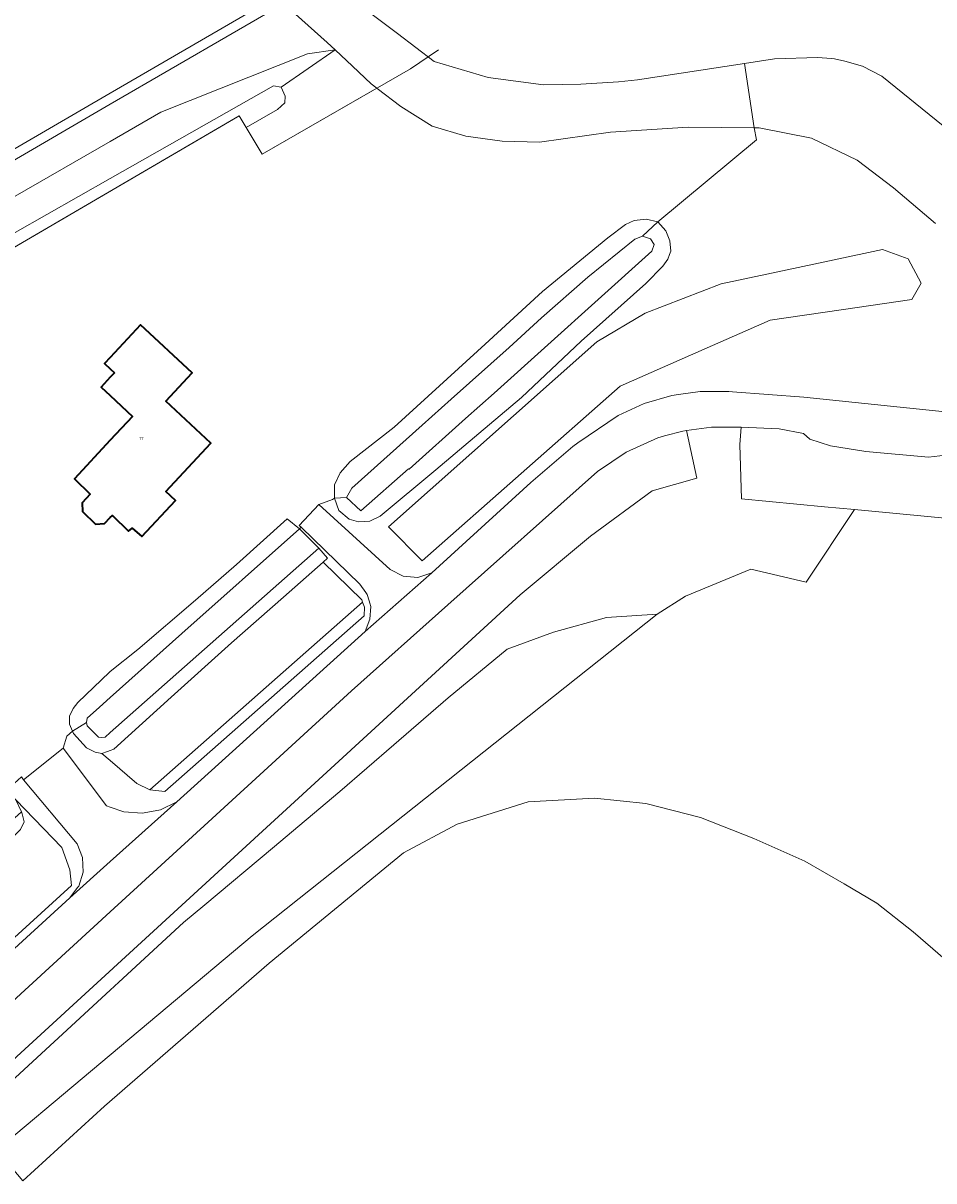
# Model space of a CAD drawing. Header units: metres. Extents: x 73718 to 76933, y 443658 to 446696.
# Tile 140 of 153: x 76033 to 76137, y 445560 to 445691. Entities that reach past the tile are written whole.
import ezdxf
from ezdxf.enums import TextEntityAlignment as Align

# ---------------------------------------------------------------- set-up
doc = ezdxf.new("R2010")
doc.units = ezdxf.units.M
for name, color, linetype, lineweight in [('B-WE-GR-BEPLANTING_CULTUUR_BODEMBEDEKKER-GV', 90, 'Continuous', 18), ('B-WE-GR-BEPLANTING_CULTUUR_BOSPLANTSOEN-GV', 90, 'Continuous', 18), ('B-WE-GR-GROENVOORZIENING-GV', 80, 'Continuous', 18), ('B-WE-GR-STRUIK-GV', 90, 'Continuous', 13), ('B-WE-IE-TERREINAFSCHEIDING_KUNSTMATIG_HEKWERK-G', 20, 'IE-TERREINAFSCHEIDING_KUNSTMATIG-SO', 18), ('B-WE-KW-KUNSTWERK_GELUIDSWERING_SCHERM-G', 170, 'Continuous', 18), ('B-WE-OG-BEBOUWING-GV', 7, 'Continuous', 35), ('B-WE-OG-BEBOUWING-T18', 10, 'Continuous', 18), ('B-WE-OG-TERREIN_BEGROEID-GV', 7, 'Continuous', 18), ('B-WE-OG-TERREIN_ERF-GV', 7, 'Continuous', 18), ('B-WE-OG-TERREIN_OEVER-GV', 7, 'Continuous', 18), ('B-WE-OG-TERREIN_ONBEGROEID_ZAND-GV', 7, 'Continuous', 18), ('B-WE-OG-WATER_SLOOT-GV', 120, 'Continuous', 18), ('B-WE-OG-WEG-GV', 7, 'Continuous', 18), ('B-WE-VH-GESLOTENVERHARDING_ASFALT-GV', 10, 'Continuous', 18), ('B-WE-VH-HALFVERHARDING_SCHELP-GV', 130, 'Continuous', 18), ('B-WE-VH-OPENVERHARDING_TEGEL-GV', 30, 'Continuous', 18)]:
    doc.layers.add(name, color=color, linetype=linetype, lineweight=lineweight)
doc.styles.add('NLCS-ISO-M200-T18', font='NLCS-ISO.ttf', dxfattribs={"height": 0.36})
doc.linetypes.add('IE-TERREINAFSCHEIDING_KUNSTMATIG-SO', pattern='A,4,[82,NLCS.SHX,S=0.75,R=90,X=0,Y=0],4,-2', length=10)

msp = doc.modelspace()

# ---------------------------------------------------------------- linework, layer by layer
at = {"layer": 'B-WE-GR-BEPLANTING_CULTUUR_BODEMBEDEKKER-GV', "flags": 128}
msp.add_lwpolyline([(76062.626, 445683.874), (76068.746, 445688.133), (76065.603, 445687.664), (76048.964, 445681.036), (76043.224, 445677.736), (76000, 445652.886), (75985.774, 445644.707), (75960.944, 445622.149), (75963.139, 445619.946), (75987.682, 445642.022), (76000, 445649.005), (76043.224, 445673.511), (76061.769, 445684.025)], close=True, dxfattribs=at)
at = {"layer": 'B-WE-GR-BEPLANTING_CULTUUR_BOSPLANTSOEN-GV', "flags": 128}
for points in [[(76078.631, 445630.101), (76101.137, 445649.924), (76108.171, 445653.027), (76118.165, 445657.436), (76126.199, 445658.612), (76134.233, 445659.788), (76135.311, 445661.649), (76133.841, 445664.393), (76130.916, 445665.47), (76125.415, 445664.295), (76117.771, 445662.661), (76112.58, 445661.551), (76103.958, 445658.22), (76098.472, 445654.987), (76074.81, 445633.971)], [(76032.479, 445602.982), (76033.119, 445601.625), (76033.225, 445601.4), (76033.441, 445600.464), (76033.009, 445599.6), (76029.194, 445595.784), (76025.393, 445591.912), (76023.079, 445589.554), (76021.554, 445588), (76017.632, 445584.562), (76013.671, 445581.089), (76009.081, 445576.77), (76008.624, 445576.625), (76012.056, 445573.864), (76015.951, 445572.443), (76038.818, 445593.229), (76038.623, 445595.042), (76037.735, 445597.578)]]:
    msp.add_lwpolyline(points, close=True, dxfattribs=at)
msp.add_lwpolyline([(76139.334, 445642.245), (76136.134, 445641.881), (76129.017, 445642.519), (76124.998, 445643.158), (76122.652, 445643.936), (76121.927, 445644.586), (76119.16, 445645.085), (76114.86, 445645.303), (76114.724, 445643.317), (76114.892, 445637.153), (76124.337, 445636.252), (76127.737, 445635.928), (76145.135, 445634.268)], dxfattribs=at)
at = {"layer": 'B-WE-GR-GROENVOORZIENING-GV', "flags": 128}
for points in [[(76063.977, 445694.038), (76043.224, 445681.954), (76019.626, 445668.213)], [(76000, 445652.886), (76043.224, 445677.736), (76048.964, 445681.036), (76065.603, 445687.664), (76068.746, 445688.133), (76067.856, 445688.972), (76063.536, 445692.812)]]:
    msp.add_lwpolyline(points, dxfattribs=at)
for points in [[(76073.502, 445683.764), (76072.847, 445684.269), (76070.711, 445686.281), (76068.746, 445688.133), (76062.626, 445683.874), (76063.07, 445682.865), (76063.031, 445682.12), (76062.209, 445681.34), (76058.654, 445679.301), (76060.47, 445676.27)], [(75964.384, 445618.329), (75964.467, 445618.686), (75988.47, 445640.11), (76057.849, 445680.646), (76058.654, 445679.301), (76062.209, 445681.34), (76063.031, 445682.12), (76063.07, 445682.865), (76062.626, 445683.874), (76061.769, 445684.025), (76043.224, 445673.511), (76000, 445649.005), (75987.682, 445642.022), (75963.139, 445619.946)]]:
    msp.add_lwpolyline(points, close=True, dxfattribs=at)
at = {"layer": 'B-WE-GR-STRUIK-GV', "flags": 128}
msp.add_lwpolyline([(76072.092, 445624.833), (76071.874, 445625.409), (76047.72, 445604.124), (76049.421, 445603.912), (76072.066, 445623.868)], close=True, dxfattribs=at)
at = {"layer": 'B-WE-IE-TERREINAFSCHEIDING_KUNSTMATIG_HEKWERK-G', "flags": 128}
msp.add_lwpolyline([(76057.96, 445680.46), (76060.47, 445676.27), (76077.32, 445685.96), (76080.5, 445688.14)], dxfattribs=at)
at = {"layer": 'B-WE-KW-KUNSTWERK_GELUIDSWERING_SCHERM-G', "flags": 128}
msp.add_lwpolyline([(75964.467, 445618.686), (75988.47, 445640.11), (76057.65, 445680.53)], dxfattribs=at)
at = {"layer": 'B-WE-OG-BEBOUWING-GV', "flags": 128}
msp.add_lwpolyline([(76043.7, 445651.468), (76043.224, 445650.956), (76042.18, 445649.836), (76043.224, 445648.864), (76045.751, 445646.51), (76043.224, 445643.796), (76039.154, 445639.427), (76040.927, 445637.696), (76040.024, 445636.69), (76040.064, 445635.712), (76041.553, 445634.276), (76042.544, 445634.334), (76043.224, 445635.02), (76043.456, 445635.254), (76045.3, 445633.464), (76045.718, 445633.802), (76046.818, 445632.879), (76050.615, 445636.955), (76049.517, 445637.977), (76054.627, 445643.467), (76049.518, 445648.223), (76052.523, 445651.451), (76046.668, 445656.902), (76043.224, 445653.202), (76042.58, 445652.511), (76043.224, 445651.912)], close=True, dxfattribs=at)
at = {"layer": 'B-WE-OG-TERREIN_BEGROEID-GV', "flags": 128}
for points in [[(76029.477, 445568.709), (76036.832, 445575.484), (76043.224, 445581.372), (76044.187, 445582.26), (76051.542, 445589.035), (76053.969, 445591.068), (76061.634, 445597.491), (76069.299, 445603.913), (76075.412, 445609.214), (76081.586, 445614.568), (76088.289, 445620.087), (76093.537, 445622.007), (76099.552, 445623.67), (76105.311, 445624.055), (76108.553, 445626.113), (76115.964, 445629.171), (76122.23, 445627.694), (76127.737, 445635.928), (76124.337, 445636.252), (76114.892, 445637.153), (76114.724, 445643.317), (76114.86, 445645.303), (76111.507, 445645.281), (76108.654, 445644.896), (76109.831, 445639.499), (76104.753, 445638.069), (76097.745, 445632.92), (76089.766, 445626.239), (76024.335, 445566.246)], [(76030.345, 445563.221), (76059.33, 445587.534), (76105.311, 445624.055), (76099.552, 445623.67), (76093.537, 445622.007), (76088.289, 445620.087), (76081.586, 445614.568), (76075.412, 445609.214), (76069.299, 445603.913), (76061.634, 445597.491), (76053.969, 445591.068), (76051.542, 445589.035), (76044.187, 445582.26), (76043.224, 445581.372), (76036.832, 445575.484), (76029.477, 445568.709)]]:
    msp.add_lwpolyline(points, dxfattribs=at)
at = {"layer": 'B-WE-OG-TERREIN_ERF-GV', "flags": 128}
msp.add_lwpolyline([(76033.142, 445605.604), (76033.364, 445605.26), (76037.861, 445608.831), (76038.294, 445610.2), (76038.918, 445610.756), (76038.581, 445611.568), (76038.603, 445612.464), (76038.994, 445613.36), (76039.545, 445614.013), (76043.117, 445617.453), (76043.224, 445617.538), (76046.356, 445620.045), (76052.889, 445625.66), (76057.539, 445629.689), (76063.31, 445634.893), (76064.707, 445633.759), (76064.891, 445633.923), (76064.667, 445634.141), (76066.903, 445636.501), (76068.436, 445637.084), (76068.672, 445637.21), (76068.672, 445638.722), (76069.32, 445640.09), (76070.472, 445641.386), (76075.439, 445645.273), (76080.596, 445649.965), (76085.806, 445654.704), (76092.285, 445660.679), (76099.7, 445666.799), (76101.716, 445668.31), (76102.724, 445668.742), (76104.087, 445668.885), (76105.387, 445668.598), (76116.597, 445677.913), (76116.329, 445679.282), (76108.843, 445679.341), (76100.012, 445678.797), (76091.949, 445677.646), (76087.726, 445677.742), (76083.598, 445678.318), (76079.758, 445679.469), (76076.207, 445681.677), (76073.542, 445683.733), (76073.502, 445683.764), (76060.47, 445676.27), (76058.654, 445679.301), (76057.849, 445680.646), (75988.47, 445640.11)], dxfattribs=at)
msp.add_lwpolyline([(76043.7, 445651.468), (76043.224, 445651.912), (76042.58, 445652.511), (76043.224, 445653.202), (76046.668, 445656.902), (76052.523, 445651.451), (76049.518, 445648.223), (76054.627, 445643.467), (76049.517, 445637.977), (76050.615, 445636.955), (76046.818, 445632.879), (76045.718, 445633.802), (76045.3, 445633.464), (76043.456, 445635.254), (76043.224, 445635.02), (76042.544, 445634.334), (76041.553, 445634.276), (76040.064, 445635.712), (76040.024, 445636.69), (76040.927, 445637.696), (76039.154, 445639.427), (76043.224, 445643.796), (76045.751, 445646.51), (76043.224, 445648.864), (76042.18, 445649.836), (76043.224, 445650.956)], close=True, dxfattribs=at)
at = {"layer": 'B-WE-OG-TERREIN_OEVER-GV', "flags": 128}
for points in [[(76063.536, 445692.812), (76067.856, 445688.972), (76068.746, 445688.133), (76070.711, 445686.281), (76072.847, 445684.269), (76073.502, 445683.764), (76073.542, 445683.733), (76076.207, 445681.677), (76079.758, 445679.469), (76083.598, 445678.318), (76087.726, 445677.742), (76091.949, 445677.646), (76100.012, 445678.797), (76108.843, 445679.341), (76116.329, 445679.282), (76115.221, 445686.577), (76103.099, 445684.735), (76100.917, 445684.486), (76096.648, 445684.242), (76092.431, 445684.137), (76086.119, 445684.989), (76080.008, 445686.792), (76075.826, 445689.966), (76070.241, 445694.205)], [(76137.808, 445679.519), (76130.818, 445685.146), (76128.648, 445686.283), (76126.633, 445686.851), (76125.458, 445687.094), (76125.135, 445687.161), (76123.533, 445687.264), (76118.625, 445687.094), (76115.221, 445686.577), (76116.329, 445679.282), (76116.906, 445679.277), (76122.857, 445678.093), (76128.041, 445675.598), (76132.168, 445672.462), (76136.943, 445668.41)]]:
    msp.add_lwpolyline(points, dxfattribs=at)
for points in [[(76068.672, 445637.21), (76070.046, 445637.289), (76070.632, 445638.374), (76078.634, 445645.511), (76081.939, 445648.46), (76088.531, 445654.34), (76092.201, 445657.694), (76097.461, 445662.315), (76102.769, 445666.632), (76103.667, 445666.981), (76105.387, 445668.598), (76104.087, 445668.885), (76102.724, 445668.742), (76101.716, 445668.31), (76099.7, 445666.799), (76092.285, 445660.679), (76085.806, 445654.704), (76080.596, 445649.965), (76075.439, 445645.273), (76070.472, 445641.386), (76069.32, 445640.09), (76068.672, 445638.722)], [(76105.387, 445668.598), (76103.667, 445666.981), (76104.565, 445666.682), (76104.994, 445666.033), (76104.715, 445665.265), (76086.794, 445649.163), (76083.561, 445646.258), (76077.177, 445640.523), (76077.068, 445640.555), (76071.677, 445635.784), (76070.046, 445637.289), (76068.672, 445637.21), (76069.176, 445635.842), (76070.328, 445634.834), (76071.408, 445634.547), (76072.703, 445634.618), (76073.855, 445635.194), (76080.19, 445640.45), (76085.074, 445644.574), (76089.909, 445648.657), (76096.676, 445655.064), (76104.02, 445661.615), (76105.963, 445663.559), (76106.54, 445664.358), (76106.733, 445664.875), (76106.883, 445665.275), (76106.755, 445666.439), (76106.323, 445667.59)], [(76038.918, 445610.756), (76040.509, 445611.75), (76040.584, 445612.242), (76042.001, 445613.506), (76043.224, 445614.597), (76051.346, 445621.842), (76064.707, 445633.759), (76063.31, 445634.893), (76057.539, 445629.689), (76052.889, 445625.66), (76046.356, 445620.045), (76043.224, 445617.538), (76043.117, 445617.453), (76039.545, 445614.013), (76038.994, 445613.36), (76038.603, 445612.464), (76038.581, 445611.568)], [(76042.278, 445608.242), (76042.891, 445608.465), (76043.224, 445608.586), (76043.614, 445608.728), (76050.136, 445614.645), (76056.993, 445620.801), (76062.878, 445625.984), (76067.407, 445629.978), (76067.899, 445630.412), (76066.904, 445631.547), (76066.898, 445631.554), (76043.224, 445610.601), (76042.642, 445610.086), (76042.194, 445610.065), (76041.883, 445610.091), (76040.587, 445611.387), (76040.509, 445611.75), (76038.918, 445610.756), (76039.028, 445610.49), (76040.525, 445608.868), (76041.488, 445608.394)], [(76005.225, 445576.014), (76006.706, 445576.014), (76008.624, 445576.625), (76009.081, 445576.77), (76013.671, 445581.089), (76017.632, 445584.562), (76021.554, 445588), (76023.079, 445589.554), (76025.393, 445591.912), (76029.194, 445595.784), (76033.009, 445599.6), (76033.441, 445600.464), (76033.225, 445601.4), (76033.119, 445601.625), (76031.666, 445600.291), (76024.089, 445593.332), (76019.537, 445589.152), (76017.273, 445587.283), (76016.138, 445586.317), (76010.315, 445581.361), (76006.52, 445578.042), (76004.16, 445576.142), (76004.6, 445576.014)]]:
    msp.add_lwpolyline(points, close=True, dxfattribs=at)
at = {"layer": 'B-WE-OG-TERREIN_ONBEGROEID_ZAND-GV', "flags": 128}
msp.add_lwpolyline([(76145.135, 445634.268), (76127.737, 445635.928), (76122.23, 445627.694), (76115.964, 445629.171), (76108.553, 445626.113), (76105.311, 445624.055), (76059.33, 445587.534), (76030.345, 445563.221), (76032.07, 445561.164), (76033.286, 445559.714), (76042.572, 445568.18), (76061.259, 445584.441), (76076.51, 445596.961), (76082.607, 445600.227), (76090.671, 445602.747), (76098.199, 445603.151), (76104.023, 445602.573), (76110.236, 445600.973), (76116.298, 445598.567), (76122.092, 445596.008), (76126.54, 445593.445), (76130.263, 445591.253), (76134.408, 445587.977), (76138.018, 445584.832)], dxfattribs=at)
at = {"layer": 'B-WE-OG-WATER_SLOOT-GV', "flags": 128}
for points in [[(76070.241, 445694.205), (76075.826, 445689.966), (76080.008, 445686.792), (76086.119, 445684.989), (76092.431, 445684.137), (76096.648, 445684.242), (76100.917, 445684.486), (76103.099, 445684.735), (76115.221, 445686.577), (76118.625, 445687.094), (76123.533, 445687.264), (76125.135, 445687.161), (76125.458, 445687.094), (76126.633, 445686.851), (76128.648, 445686.283), (76130.818, 445685.146), (76137.808, 445679.519)], [(76138.018, 445584.832), (76134.408, 445587.977), (76130.263, 445591.253), (76126.54, 445593.445), (76122.092, 445596.008), (76116.298, 445598.567), (76110.236, 445600.973), (76104.023, 445602.573), (76098.199, 445603.151), (76090.671, 445602.747), (76082.607, 445600.227), (76076.51, 445596.961), (76061.259, 445584.441), (76042.572, 445568.18), (76033.286, 445559.714)]]:
    msp.add_lwpolyline(points, dxfattribs=at)
for points in [[(76081.939, 445648.46), (76078.634, 445645.511), (76070.632, 445638.374), (76070.046, 445637.289), (76071.677, 445635.784), (76077.068, 445640.555), (76077.177, 445640.523), (76083.561, 445646.258), (76086.794, 445649.163), (76104.715, 445665.265), (76104.994, 445666.033), (76104.565, 445666.682), (76103.667, 445666.981), (76102.769, 445666.632), (76097.461, 445662.315), (76092.201, 445657.694), (76088.531, 445654.34)], [(76064.707, 445633.759), (76051.346, 445621.842), (76043.224, 445614.597), (76042.001, 445613.506), (76040.584, 445612.242), (76040.509, 445611.75), (76040.587, 445611.387), (76041.883, 445610.091), (76042.194, 445610.065), (76042.642, 445610.086), (76043.224, 445610.601), (76066.898, 445631.554)]]:
    msp.add_lwpolyline(points, close=True, dxfattribs=at)
at = {"layer": 'B-WE-OG-WEG-GV', "flags": 128}
for points in [[(76136.943, 445668.41), (76132.168, 445672.462), (76128.041, 445675.598), (76122.857, 445678.093), (76116.906, 445679.277), (76116.329, 445679.282), (76116.597, 445677.913), (76105.387, 445668.598), (76106.323, 445667.59), (76106.755, 445666.439), (76106.883, 445665.275), (76106.733, 445664.875), (76106.54, 445664.358), (76105.963, 445663.559), (76104.02, 445661.615), (76096.676, 445655.064), (76089.909, 445648.657), (76085.074, 445644.574), (76080.19, 445640.45), (76073.855, 445635.194), (76072.703, 445634.618), (76071.408, 445634.547), (76070.328, 445634.834), (76069.176, 445635.842), (76068.672, 445637.21), (76068.436, 445637.084), (76066.903, 445636.501), (76075.016, 445629.141), (76076.492, 445628.368), (76078.152, 445628.227), (76079.737, 445628.742), (76090.968, 445639.012), (76095.726, 445643.083), (76096.32, 445643.49), (76100.892, 445646.618), (76103.854, 445647.971), (76106.978, 445648.887), (76107.751, 445648.997), (76110.202, 445649.347), (76113.457, 445649.341), (76113.887, 445649.308), (76121.968, 445648.68), (76139.827, 445646.82)], [(76015.348, 445570.814), (76015.8, 445571.134), (76016.661, 445571.829), (76017.298, 445572.342), (76018.354, 445573.307), (76033.25, 445586.911), (76038.638, 445591.832), (76039.51, 445593.01), (76039.632, 445593.175), (76040.125, 445594.771), (76040.061, 445596.441), (76039.447, 445597.994), (76033.364, 445605.26), (76033.142, 445605.604), (76031.477, 445604.075), (76032.479, 445602.982), (76037.735, 445597.578), (76038.623, 445595.042), (76038.818, 445593.229), (76015.951, 445572.443), (76012.056, 445573.864), (76008.624, 445576.625)]]:
    msp.add_lwpolyline(points, dxfattribs=at)
for points in [[(76078.631, 445630.101), (76074.81, 445633.971), (76098.472, 445654.987), (76103.958, 445658.22), (76112.58, 445661.551), (76117.771, 445662.661), (76125.415, 445664.295), (76130.916, 445665.47), (76133.841, 445664.393), (76135.311, 445661.649), (76134.233, 445659.788), (76126.199, 445658.612), (76118.165, 445657.436), (76108.171, 445653.027), (76101.137, 445649.924)], [(76049.421, 445603.912), (76047.72, 445604.124), (76046.238, 445604.833), (76043.224, 445607.428), (76042.278, 445608.242), (76041.488, 445608.394), (76040.525, 445608.868), (76039.028, 445610.49), (76038.918, 445610.756), (76038.294, 445610.2), (76037.861, 445608.831), (76042.801, 445602.291), (76043.224, 445602.143), (76044.771, 445601.599), (76046.853, 445601.444), (76047.062, 445601.484), (76048.904, 445601.837), (76050.782, 445602.75), (76055.521, 445607.042), (76072.149, 445622.104), (76072.69, 445623.481), (76072.798, 445624.923), (76072.689, 445625.286), (76072.602, 445625.576), (76072.385, 445626.3), (76072.238, 445626.502), (76071.54, 445627.463), (76064.891, 445633.923), (76064.707, 445633.759), (76066.898, 445631.554), (76066.904, 445631.547), (76067.899, 445630.412), (76067.407, 445629.978), (76071.767, 445625.691), (76071.874, 445625.409), (76072.092, 445624.833), (76072.066, 445623.868)], [(76071.874, 445625.409), (76071.767, 445625.691), (76067.407, 445629.978), (76062.878, 445625.984), (76056.993, 445620.801), (76050.136, 445614.645), (76043.614, 445608.728), (76043.224, 445608.586), (76042.891, 445608.465), (76042.278, 445608.242), (76043.224, 445607.428), (76046.238, 445604.833), (76047.72, 445604.124)]]:
    msp.add_lwpolyline(points, close=True, dxfattribs=at)
at = {"layer": 'B-WE-VH-GESLOTENVERHARDING_ASFALT-GV', "flags": 128}
for points in [[(76031.761, 445693.321), (76031.196, 445690.859), (76030.345, 445688.5), (76029.236, 445686.291), (76027.904, 445684.27), (76026.393, 445682.464), (76024.748, 445680.891), (76000, 445666.527), (75977.52, 445653.478), (75981.935, 445644.395), (75984.945, 445646.484), (75998.032, 445654.871), (76000, 445656.169), (76011.129, 445663.514), (76019.059, 445669.155), (76043.224, 445683.225), (76063.239, 445694.879)], [(76139.827, 445646.82), (76121.968, 445648.68), (76113.887, 445649.308), (76113.457, 445649.341), (76110.202, 445649.347), (76107.751, 445648.997), (76106.978, 445648.887), (76103.854, 445647.971), (76100.892, 445646.618), (76096.32, 445643.49), (76095.726, 445643.083), (76090.968, 445639.012), (76079.737, 445628.742), (76072.149, 445622.104), (76055.521, 445607.042), (76050.782, 445602.75), (76043.224, 445595.955), (76038.638, 445591.832), (76033.25, 445586.911)], [(76021.003, 445569.879), (76043.224, 445590.253), (76054.344, 445600.45), (76070.596, 445615.351), (76081.563, 445625.125), (76098.546, 445640.26), (76101.815, 445642.462), (76105.388, 445644.081), (76106.15, 445644.286), (76108.25, 445644.841), (76108.654, 445644.896), (76111.507, 445645.281), (76114.86, 445645.303), (76119.16, 445645.085), (76121.927, 445644.586), (76122.652, 445643.936), (76124.998, 445643.158), (76129.017, 445642.519), (76136.134, 445641.881), (76139.334, 445642.245)]]:
    msp.add_lwpolyline(points, dxfattribs=at)
for points in [[(76064.891, 445633.923), (76071.54, 445627.463), (76072.238, 445626.502), (76072.385, 445626.3), (76072.602, 445625.576), (76072.689, 445625.286), (76072.798, 445624.923), (76072.69, 445623.481), (76072.149, 445622.104), (76079.737, 445628.742), (76078.152, 445628.227), (76076.492, 445628.368), (76075.016, 445629.141), (76066.903, 445636.501), (76064.667, 445634.141)], [(76050.782, 445602.75), (76048.904, 445601.837), (76047.062, 445601.484), (76046.853, 445601.444), (76044.771, 445601.599), (76043.224, 445602.143), (76042.801, 445602.291), (76037.861, 445608.831), (76033.364, 445605.26), (76039.447, 445597.994), (76040.061, 445596.441), (76040.125, 445594.771), (76039.632, 445593.175), (76039.51, 445593.01), (76038.638, 445591.832), (76043.224, 445595.955)]]:
    msp.add_lwpolyline(points, close=True, dxfattribs=at)
at = {"layer": 'B-WE-VH-HALFVERHARDING_SCHELP-GV', "flags": 128}
msp.add_lwpolyline([(76108.25, 445644.841), (76106.15, 445644.286), (76105.388, 445644.081), (76101.815, 445642.462), (76098.546, 445640.26), (76081.563, 445625.125), (76070.596, 445615.351), (76054.344, 445600.45), (76043.224, 445590.253), (76021.003, 445569.879), (76024.335, 445566.246), (76089.766, 445626.239), (76097.745, 445632.92), (76104.753, 445638.069), (76109.831, 445639.499), (76108.654, 445644.896)], close=True, dxfattribs=at)
at = {"layer": 'B-WE-VH-OPENVERHARDING_TEGEL-GV', "flags": 128}
msp.add_lwpolyline([(76063.977, 445694.038), (76063.239, 445694.879), (76043.224, 445683.225), (76019.059, 445669.155), (76019.626, 445668.213), (76043.224, 445681.954)], close=True, dxfattribs=at)

# ---------------------------------------------------------------- texts
at = {"layer": 'B-WE-OG-BEBOUWING-T18', "style": 'NLCS-ISO-M200-T18'}
msp.add_text('17', height=0.36, dxfattribs=at).set_placement((76046.769, 445643.992), align=Align.MIDDLE)

doc.saveas('drawing.dxf')
